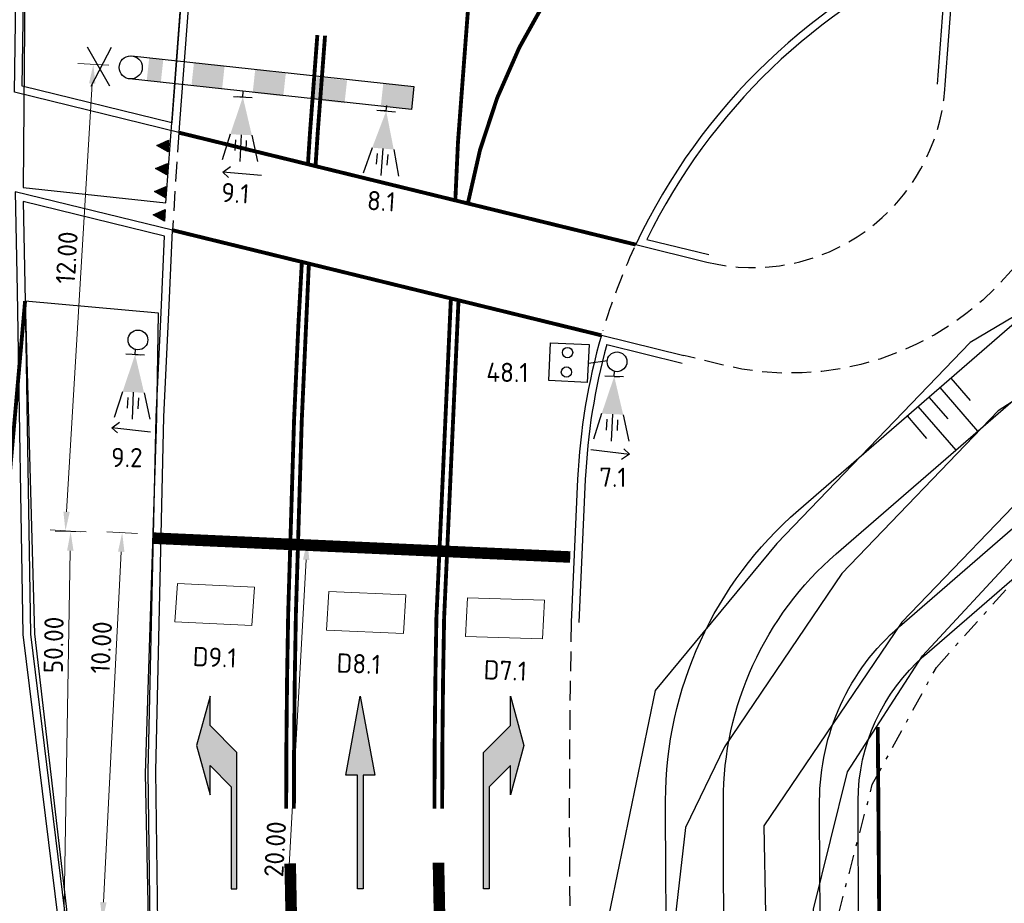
# Model space of a CAD drawing. Header units: metres. Extents: x 140889 to 142041, y 457117 to 459235.
# Tile 11 of 38: x 141217 to 141243, y 457316 to 457339. Entities that reach past the tile are written whole.
import ezdxf

# ---------------------------------------------------------------- set-up
doc = ezdxf.new("R2010")
doc.units = ezdxf.units.M
for name, pattern in [('1-1', [2, 1, -1]), ('DASHDOT', [1, 0.5, -0.25, 0, -0.25]), ('DASHED', [19.049999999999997, 12.7, -6.35]), ('VW-1-1_STREEP', [2, 1, -1]), ('VW-1-3_STREEP', [4, 1, -3])]:
    doc.linetypes.add(name, pattern=pattern)
doc.layers.get('0').update_dxf_attribs({"color": 251, "linetype": 'CONTINUOUS'})
doc.layers.get('DEFPOINTS').update_dxf_attribs({"color": 251, "linetype": 'CONTINUOUS'})
for name, color, linetype in [('0.1 Sweco_Wegmeubilair', 5, 'CONTINUOUS'), ('0.2 Sweco_Detectie', 5, 'CONTINUOUS'), ('GEO_Symbool gesloten verharding', 251, 'CONTINUOUS'), ('GM-Erfgrens nieuw', 102, 'CONTINUOUS'), ('GM-markering', 251, 'CONTINUOUS'), ('GM-markering haaietand 0.3', 251, 'CONTINUOUS'), ('GM-markering streep 0.1', 251, 'CONTINUOUS'), ('GM-markering streep 1.0-1.0', 251, 'VW-1-1_STREEP'), ('GM-markering streep 1.0-3.0', 251, 'VW-1-3_STREEP'), ('GM-Ontwerp', 251, 'CONTINUOUS'), ('insteek watergang', 251, 'CONTINUOUS'), ('kant klinkerverharding', 251, 'CONTINUOUS'), ('raster', 251, 'CONTINUOUS'), ('waterlijn', 251, 'CONTINUOUS')]:
    doc.layers.add(name, color=color, linetype=linetype)
doc.layers.add('N-WE-VW-VRI-M-200', color=7, linetype='CONTINUOUS', lineweight=18)
doc.styles.add('NLCS-ISO-M200-T25', font='NLCS-ISO.ttf', dxfattribs={"height": 0.5})
doc.dimstyles.new('NLCS-M200-T25-PIJL_L2_H1', dxfattribs={"dimscale": 0.2, "dimtxt": 2.5, "dimasz": 2.5, "dimexe": 2, "dimexo": 2, "dimgap": 0.7, "dimtad": 1, "dimzin": 0, "dimdsep": 46, "dimtxsty": 'NLCS-ISO-M200-T25', "dimcen": 2.5, "dimdle": 2, "dimclrd": 256, "dimclre": 256, "dimclrt": 7, "dimadec": 1, "dimazin": 0, "dimtfac": 1, "dimtdec": 3, "dimtofl": 0, "dimtmove": 0, "dimatfit": 3, "dimfxl": 2, "dimfxlon": 1, "dimtfillclr": 256, "dimtolj": 1, "dimtzin": 0, "dimlwd": -1, "dimlwe": -1, "dimarcsym": 0})

# ---------------------------------------------------------------- blocks, each defined once
blk = doc.blocks.new('*D55')
at = {"layer": 'DEFPOINTS', "color": 0, "transparency": 16777216}
for p in [(141219.9145466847, 457325.6271345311), (141221.571988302, 457325.5427633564), (141221.0579614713, 457315.4448897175)]:
    blk.add_point(p, dxfattribs=at)
at = {"layer": 'N-WE-VW-VRI-M-200', "transparency": 16777216}
for p, q in [((141220.3140294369, 457325.6067990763), (141219.5150639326, 457325.6474699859)), ((141219.4259391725, 457316.0286143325), (141219.8891273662, 457325.1277810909)), ((141219.8000026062, 457315.5089254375), (141219.0010371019, 457315.5495963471))]:
    blk.add_line(p, q, dxfattribs=at)
for points in [[(141219.8059017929, 457325.132017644), (141219.9723529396, 457325.1235445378), (141219.9145466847, 457325.6271345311)], [(141219.3427135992, 457316.0328508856), (141219.5091647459, 457316.0243777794), (141219.400519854, 457315.5292608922)]]:
    blk.add_solid(points, dxfattribs=at)
at = {"layer": 'N-WE-VW-VRI-M-200', "color": 7, "transparency": 16777216, "insert": (141219.3720180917, 457322.6406847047), "char_height": 0.5, "attachment_point": 5, "rotation": 87.08590446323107, "style": 'NLCS-ISO-M200-T25'}
blk.add_mtext('\\A1;10.00', dxfattribs=at)
blk = doc.blocks.new('*D57')
at = {"layer": 'DEFPOINTS', "color": 0, "transparency": 16777216}
for p in [(141218.5754679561, 457325.6533030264), (141220.3358685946, 457325.6234395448), (141219.4841433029, 457275.4157054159)]:
    blk.add_point(p, dxfattribs=at)
at = {"layer": 'N-WE-VW-VRI-M-200', "transparency": 16777216}
for p, q in [((141218.9754104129, 457325.6465183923), (141218.1755254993, 457325.6600876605)), ((141217.7322234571, 457275.9454969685), (141218.5669871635, 457325.1533749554)), ((141218.1236851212, 457275.4387842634), (141217.3238002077, 457275.4523535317))]:
    blk.add_line(p, q, dxfattribs=at)
for points in [[(141218.4836658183, 457325.1547884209), (141218.6503085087, 457325.15196149), (141218.5754679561, 457325.6533030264)], [(141217.6489021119, 457275.946910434), (141217.8155448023, 457275.9440835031), (141217.7237426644, 457275.4455688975)]]:
    blk.add_solid(points, dxfattribs=at)
at = {"layer": 'N-WE-VW-VRI-M-200', "color": 7, "transparency": 16777216, "insert": (141218.1354501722, 457322.7081488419), "char_height": 0.5, "attachment_point": 5, "rotation": 89.02812614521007, "style": 'NLCS-ISO-M200-T25'}
blk.add_mtext('\\A1;50.00', dxfattribs=at)
blk = doc.blocks.new('V_MAST')
blk.add_circle((0, 0), 0.3)
blk = doc.blocks.new('20LNTS')
for p, q in [((3.20938399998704, 0.8000000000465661), (5.141234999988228, 1.317639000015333)), ((0.4093839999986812, 0), (0, 0)), ((0.4093839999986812, 0.6999999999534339), (0.4093839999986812, -0.6999999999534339)), ((0.4093839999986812, 0), (0.4093839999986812, 0.3917809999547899)), ((3.20938399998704, 0), (5.20938399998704, 0)), ((3.609383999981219, 0.4000000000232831), (4.409383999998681, 0.4000000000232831)), ((3.609383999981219, -0.4000000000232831), (4.409383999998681, -0.4000000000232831)), ((3.20938399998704, -0.8000000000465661), (5.141234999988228, -1.317638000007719))]:
    blk.add_line(p, q)
blk.add_solid([(0.4093839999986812, 0), (3.20938399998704, 0.8000000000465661), (3.20938399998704, -0.8000000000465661)])
blk = doc.blocks.new('*D64')
at = {"layer": 'DEFPOINTS', "color": 0, "transparency": 16777216}
for p in [(141224.7187120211, 457325.4164007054), (141226.4075208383, 457325.323014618), (141225.5876978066, 457310.4972048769)]:
    blk.add_point(p, dxfattribs=at)
at = {"layer": 'N-WE-VW-VRI-M-200', "transparency": 16777216}
for p, q in [((141225.118101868, 457325.3943156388), (141224.3193221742, 457325.4384857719)), ((141223.9264953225, 457311.089828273), (141224.6911056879, 457324.9171633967)), ((141224.2982788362, 457310.5685058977), (141223.4994991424, 457310.6126760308))]:
    blk.add_line(p, q, dxfattribs=at)
for points in [[(141224.6078994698, 457324.9217644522), (141224.774311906, 457324.9125623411), (141224.7187120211, 457325.4164007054)], [(141223.8432891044, 457311.0944293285), (141224.0097015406, 457311.0852272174), (141223.8988889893, 457310.5905909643)]]:
    blk.add_solid(points, dxfattribs=at)
at = {"layer": 'N-WE-VW-VRI-M-200', "color": 7, "transparency": 16777216, "insert": (141223.8850307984, 457317.4035737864), "char_height": 0.5, "attachment_point": 5, "rotation": 86.83493776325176, "style": 'NLCS-ISO-M200-T25'}
blk.add_mtext('\\A1;20.00', dxfattribs=at)
blk = doc.blocks.new('*D67')
at = {"layer": 'DEFPOINTS', "color": 0, "transparency": 16777216}
for p in [(141219.1660700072, 457337.7842873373), (141220.88611357, 457337.6812747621), (141220.1605740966, 457325.566642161)]:
    blk.add_point(p, dxfattribs=at)
at = {"layer": 'N-WE-VW-VRI-M-200', "transparency": 16777216}
for p, q in [((141219.5653545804, 457337.7603743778), (141218.766785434, 457337.8082002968)), ((141218.4704217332, 457326.1687604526), (141219.1361788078, 457337.2851816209)), ((141218.8398151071, 457325.6457417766), (141218.0412459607, 457325.6935676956))]:
    blk.add_line(p, q, dxfattribs=at)
for points in [[(141219.0529945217, 457337.2901634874), (141219.2193630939, 457337.2801997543), (141219.1660700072, 457337.7842873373)], [(141218.3872374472, 457326.1737423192), (141218.5536060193, 457326.163778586), (141218.4405305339, 457325.6696547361)]]:
    blk.add_solid(points, dxfattribs=at)
at = {"layer": 'N-WE-VW-VRI-M-200', "color": 7, "transparency": 16777216, "insert": (141218.4748239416, 457332.765925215), "char_height": 0.5, "attachment_point": 5, "rotation": 86.5726772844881, "style": 'NLCS-ISO-M200-T25'}
blk.add_mtext('\\A1;12.00', dxfattribs=at)

msp = doc.modelspace()

# ---------------------------------------------------------------- hatches: boundary and pattern name
at = {"layer": 'GM-markering'}
for points in [[(141222.8945784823, 457316.37501139), (141222.8949843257, 457319.9187228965), (141222.1950771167, 457320.6187905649), (141222.1951628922, 457321.3750912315), (141221.8450167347, 457320.0973309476), (141222.1948709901, 457318.819490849), (141222.1949577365, 457319.5757912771), (141222.744882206, 457319.0257400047), (141222.7445789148, 457316.3750282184)], [(141226.1695929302, 457316.3746373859), (141226.0195931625, 457316.3746538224), (141226.0199306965, 457319.3246543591), (141225.7199304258, 457319.3246884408), (141226.0951651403, 457321.3746454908), (141226.4699304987, 457319.3246028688), (141226.1699302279, 457319.3246369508)], [(141229.2946076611, 457316.3747168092), (141229.295012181, 457319.9184283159), (141229.9950794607, 457320.6183359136), (141229.9951666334, 457321.3746365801), (141230.345020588, 457320.0967962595), (141229.9948741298, 457318.8190361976), (141229.9949603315, 457319.5753366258), (141229.4449100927, 457319.0254111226), (141229.4446072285, 457316.3746993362)]]:
    msp.add_hatch(color=256, dxfattribs=at).paths.add_polyline_path(points)
at = {"layer": 'GM-markering haaietand 0.3'}
for points in [[(141221.1193384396, 457335.8138349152), (141221.1040523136, 457335.514224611), (141220.8120850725, 457335.679315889)], [(141221.0887661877, 457335.2146143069), (141221.0734800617, 457334.9150040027), (141220.7815128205, 457335.0800952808)], [(141221.0581939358, 457334.6153936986), (141221.0429078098, 457334.3157833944), (141220.7509405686, 457334.4808746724)], [(141221.0276216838, 457334.0161730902), (141221.0123355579, 457333.716562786), (141220.7203683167, 457333.8816540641)]]:
    msp.add_hatch(color=256, dxfattribs=at).paths.add_polyline_path(points)

# ---------------------------------------------------------------- linework, layer by layer
at = {"color": 252, "linetype": '1-1', "const_width": 0.1}
msp.add_lwpolyline([(141217.39352, 457331.6396850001), (141216.8511690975, 457325.4971382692), (141212.8209018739, 457278.0317636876)], dxfattribs=at)
at = {"layer": '0.1 Sweco_Wegmeubilair'}
for points in [[(141220.1527490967, 457338.0063651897), (141227.4890024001, 457337.2074496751), (141227.4238536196, 457336.6109971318), (141220.1064269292, 457337.408324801)], [(141223.531496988, 457334.8976330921), (141222.524517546, 457334.9830165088), (141222.6764179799, 457334.8501792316), (141222.524517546, 457334.9830165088), (141222.7245325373, 457335.1297708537)], [(141232.0351769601, 457330.5106358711), (141231.9886569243, 457329.525475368), (141230.9897699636, 457329.572643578), (141231.0362899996, 457330.5578040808), (141232.0351769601, 457330.5106358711)], [(141232.017707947, 457330.0292609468), (141232.5104714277, 457330.0930144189)], [(141220.6472670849, 457328.2368595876), (141219.6430536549, 457328.3502320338), (141219.7911986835, 457328.2132191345), (141219.6430536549, 457328.3502320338), (141219.8470750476, 457328.4913635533)], [(141232.0823718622, 457327.7838719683), (141233.0861029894, 457327.6663060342), (141232.9385315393, 457327.803936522), (141233.0861029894, 457327.6663060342), (141232.8814938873, 457327.5260279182)]]:
    msp.add_lwpolyline(points, dxfattribs=at)
for centre, radius in [((141220.3223927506, 457330.6294711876), 0.2562617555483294), ((141231.4767333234, 457330.2999345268), 0.1338295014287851), ((141232.7614698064, 457330.0610143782), 0.2562617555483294), ((141231.4487385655, 457329.796084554), 0.1338295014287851)]:
    msp.add_circle(centre, radius, dxfattribs=at)
for points in [[(141220.9825899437, 457337.915724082), (141220.9174411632, 457337.3192715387), (141220.6165364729, 457337.9557070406), (141220.5514424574, 457337.3597558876)], [(141222.5719241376, 457337.7307892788), (141222.5079197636, 457337.1360978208), (141221.7778600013, 457337.8288590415), (141221.7127112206, 457337.232406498)], [(141224.161642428, 457337.5496994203), (141224.0967929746, 457336.955987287), (141223.3667932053, 457337.6402432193), (141223.3026458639, 457337.0460097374)], [(141225.7537304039, 457337.3683396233), (141225.6879787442, 457336.7756146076), (141224.9588881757, 457337.4588826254), (141224.8945287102, 457336.8655580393)], [(141227.4890024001, 457337.2074496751), (141227.4238536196, 457336.6109971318), (141226.6937323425, 457337.2943147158), (141226.628583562, 457336.6978621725)]]:
    msp.add_solid(points, dxfattribs=at)
at = {"layer": '0.2 Sweco_Detectie', "lineweight": 15, "flags": 128}
for points in [[(141221.3477940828, 457324.303643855), (141223.345928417, 457324.2104684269), (141223.2818848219, 457323.2123682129), (141221.2837504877, 457323.3055436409)], [(141225.2781178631, 457324.0930139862), (141227.2765206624, 457324.0057859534), (141227.2154479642, 457323.007499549), (141225.2170451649, 457323.0947275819)], [(141228.8755234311, 457323.93076639), (141230.8748390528, 457323.8678416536), (141230.8259081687, 457322.8688865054), (141228.8265925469, 457322.9318112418)]]:
    msp.add_lwpolyline(points, close=True, dxfattribs=at)
at = {"layer": 'GEO_Symbool gesloten verharding'}
for p, q in [((141219.0036240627, 457338.2394075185), (141219.5825082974, 457337.227629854)), ((141219.624, 457338.227), (141219.1035540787, 457337.209703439))]:
    msp.add_line(p, q, dxfattribs=at)
at = {"layer": 'GM-Erfgrens nieuw', "linetype": 'DASHED', "ltscale": 0.1, "const_width": 0.1, "flags": 128}
msp.add_lwpolyline([(141239.5319963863, 457320.5744933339, 0.02514120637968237), (141240.5039554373, 457296.9719729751, -0.0435177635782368), (141240.6727810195, 457259.0444637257), (141238.2567532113, 457240.0142818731), (141237.9143678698, 457238.0939518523), (141237.3806414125, 457235.1044020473), (141236.6241260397, 457230.8661594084), (141235.7453969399, 457225.9436963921), (141234.8666871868, 457221.021441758), (141233.9880573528, 457216.0997348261), (141233.1093891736, 457211.1771528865), (141232.2282196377, 457206.2411484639), (141231.3317995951, 457201.2407715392), (141229.8832566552, 457193.5530734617, 0.2629623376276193), (141233.2115092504, 457183.7738248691)], format="xyb", dxfattribs=at)
at = {"layer": 'GM-markering', "ltscale": 5}
for points in [[(141222.8945784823, 457316.37501139), (141222.8949843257, 457319.9187228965), (141222.1950771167, 457320.6187905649), (141222.1951628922, 457321.3750912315), (141221.8450167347, 457320.0973309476), (141222.1948709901, 457318.819490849), (141222.1949577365, 457319.5757912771), (141222.744882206, 457319.0257400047), (141222.7445789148, 457316.3750282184), (141222.8945784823, 457316.37501139)], [(141226.1695929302, 457316.3746373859), (141226.0195931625, 457316.3746538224), (141226.0199306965, 457319.3246543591), (141225.7199304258, 457319.3246884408), (141226.0951651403, 457321.3746454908), (141226.4699304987, 457319.3246028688), (141226.1699302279, 457319.3246369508), (141226.1695929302, 457316.3746373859)], [(141229.2946076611, 457316.3747168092), (141229.295012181, 457319.9184283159), (141229.9950794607, 457320.6183359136), (141229.9951666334, 457321.3746365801), (141230.345020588, 457320.0967962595), (141229.9948741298, 457318.8190361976), (141229.9949603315, 457319.5753366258), (141229.4449100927, 457319.0254111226), (141229.4446072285, 457316.3746993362), (141229.2946076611, 457316.3747168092)]]:
    msp.add_lwpolyline(points, dxfattribs=at)
at = {"layer": 'GM-markering haaietand 0.3'}
for points in [[(141221.1193384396, 457335.8138349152), (141221.1040523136, 457335.514224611), (141220.8120850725, 457335.679315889)], [(141221.0887661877, 457335.2146143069), (141221.0734800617, 457334.9150040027), (141220.7815128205, 457335.0800952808)], [(141221.0581939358, 457334.6153936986), (141221.0429078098, 457334.3157833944), (141220.7509405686, 457334.4808746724)], [(141221.0276216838, 457334.0161730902), (141221.0123355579, 457333.716562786), (141220.7203683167, 457333.8816540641)]]:
    msp.add_lwpolyline(points, close=True, dxfattribs=at)
at = {"layer": 'GM-markering streep 0.1'}
for points, const_width in [([(141228.5638764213, 457334.2524874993), (141228.6322499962, 457335.7608642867), (141228.6322499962, 457335.7608642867), (141228.6322499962, 457335.7608642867), (141228.6322499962, 457335.7608642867), (141229.4375109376, 457346.4226708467)], 0.1), ([(141224.7367051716, 457335.1907202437), (141224.7917289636, 457336.0315515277), (141224.9815437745, 457338.5447353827)], 0.1), ([(141224.9339683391, 457335.1423610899), (141224.9912365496, 457336.0174898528), (141225.1809757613, 457338.5296727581)], 0.1), ([(141231.5481351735, 457324.991219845), (141220.6954683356, 457325.4831629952)], 0.3)]:
    msp.add_lwpolyline(points, dxfattribs=dict(at, const_width=const_width))
at = {"layer": 'GM-markering streep 0.1', "const_width": 0.1}
for points in [[(141232.6430137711, 457341.7275925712, 0.1434975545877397), (141228.8888167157, 457334.1728282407, 0.1434975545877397)], [(141224.1722347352, 457318.4607589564, -0.005042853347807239), (141224.2237509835, 457323.5112367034), (141224.3765575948, 457328.5412614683), (141224.4897306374, 457331.0337232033), (141224.5795857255, 457332.655210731)], [(141224.3722347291, 457318.4607360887, -0.005041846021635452), (141224.423689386, 457323.506171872), (141224.5764198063, 457328.5336886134), (141224.7615368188, 457332.610605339)], [(141228.0222346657, 457318.4607360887, -0.00502282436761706), (141228.0725673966, 457323.4138099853), (141228.4484800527, 457331.7067495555)], [(141228.2222346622, 457318.4607360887, -0.005020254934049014), (141228.2724758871, 457323.4072606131), (141228.6464850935, 457331.6582085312)]]:
    msp.add_lwpolyline(points, format="xyb", dxfattribs=at)
at = {"layer": 'GM-markering streep 1.0-1.0', "ltscale": 0.4, "const_width": 0.1, "flags": 128}
for points in [[(141221.3832313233, 457336.0128258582), (141233.2478252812, 457333.1042153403)], [(141221.2200093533, 457333.4788123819), (141232.3574333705, 457330.7484679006)]]:
    msp.add_lwpolyline(points, dxfattribs=at)
at = {"layer": 'GM-markering streep 1.0-3.0', "const_width": 0.3, "flags": 128}
msp.add_lwpolyline([(141220.0297716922, 457224.6859330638), (141220.7327319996, 457228.6236947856), (141221.6114338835, 457233.5460053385), (141222.3679740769, 457237.7843870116), (141222.9014207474, 457240.7723684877), (141223.1763687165, 457242.3144648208), (141225.5014312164, 457260.6281456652, 0.04311362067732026), (141225.3176545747, 457295.579577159, -0.02146331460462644), (141224.2761421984, 457317.0332609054)], format="xyb", dxfattribs=at)
at = {"layer": 'GM-markering streep 1.0-3.0', "flags": 128}
msp.add_lwpolyline([(141229.975730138, 457281.1115058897, 0.3, 0.3, 0.01794015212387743), (141229.1515731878, 457295.9310996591, 0.3, 0.3, -0.02146051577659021), (141228.1260973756, 457317.05202281, 0, 0, 0)], format="xyseb", dxfattribs=at)
at = {"layer": 'GM-Ontwerp'}
for points in [[(141221.3832313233, 457336.0128258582), (141217.1142060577, 457337.0593793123), (141217.1518999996, 457339.4903000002), (141217.2057998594, 457341.2649295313, -0.4005608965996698), (141218.7878344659, 457342.6015210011, -0.4203942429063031), (141221.6375995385, 457339.3445137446), (141221.4000999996, 457336.2706000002)], [(141221.1992308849, 457336.2638558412), (141217.3166535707, 457337.2156714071), (141217.3518529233, 457339.4857134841), (141217.4054655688, 457341.2508866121, -0.3990016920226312), (141218.7761787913, 457342.4018603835, -0.4204410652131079), (141221.4381939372, 457339.3599217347), (141221.2006036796, 457336.284833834)], [(141221.132389, 457331.522983), (141221.2200093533, 457333.4788123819), (141217.1396621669, 457334.4791113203), (141217.187701, 457331.89811), (141217.334785, 457322.9780680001), (141218.577186, 457312.876805), (141219.73231, 457304.234343), (141220.56868, 457294.494783), (141220.434956, 457286.724392), (141219.601235, 457276.550768), (141218.613652, 457268.805409), (141217.829962, 457261.509536, 1.121816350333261), (141222.0684247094, 457260.7216582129), (141222.633867, 457274.583558), (141222.421795, 457287.792395), (141221.352265, 457301.62904), (141220.902666, 457310.87588), (141220.787198, 457319.433316), (141220.99608, 457328.6282649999)], [(141220.9236418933, 457331.3419318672), (141221.0128585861, 457333.3236732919), (141217.3444640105, 457334.2229818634), (141217.39352, 457331.6396850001), (141217.5345830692, 457322.9919630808), (141218.7755621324, 457312.9022610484), (141219.9311726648, 457304.2561588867), (141220.7688275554, 457294.5016362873), (141220.6348152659, 457286.7144934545), (141219.80019874, 457276.5299416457), (141218.8122964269, 457268.7820783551), (141218.0267167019, 457261.4686126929, 1.126408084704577), (141221.8687091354, 457260.7327083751), (141222.4338015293, 457274.5860303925), (141222.2219188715, 457287.7830742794), (141221.1526396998, 457301.6164742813), (141220.7027315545, 457310.869672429), (141220.5871673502, 457319.4342382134), (141220.7961868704, 457328.635240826)]]:
    msp.add_lwpolyline(points, format="xyb", close=True, dxfattribs=at)
for points in [[(141241.5677610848, 457341.0557367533, 0.186046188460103), (141233.2478252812, 457333.1042153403, 0.186046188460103)], [(141241.3434889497, 457340.7419111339, 0.1766863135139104), (141233.5348387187, 457333.2397760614, 0.1766863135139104)], [(141234.5561747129, 457254.474928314), (141235.1952481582, 457259.5048098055, 0.04341594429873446), (141235.0227556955, 457296.5638704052, -0.02309955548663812), (141234.0223454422, 457318.6631581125, -0.2172195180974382), (141237.4717799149, 457326.2094316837), (141242.9504827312, 457330.959235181, -0.2336152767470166), (141260.0982791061, 457335.4339629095), (141268.256161, 457333.748487)], [(141236.1072035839, 457254.7820267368), (141236.6874623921, 457259.3486212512, 0.04345463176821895), (141236.5164902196, 457296.7008272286, -0.02309955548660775), (141235.5223447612, 457318.6617287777, -0.2172195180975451), (141238.454364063, 457325.0760613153), (141244.0146583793, 457329.8966011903, -0.2289333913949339), (141259.5537290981, 457334.0993994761), (141265.215077, 457333.034288)], [(141238.5872961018, 457254.4671599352), (141239.1744538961, 457259.0880534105, 0.0435182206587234), (141239.0060477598, 457296.929088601, -0.02309955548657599), (141238.0223436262, 457318.6593465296, -0.2172195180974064), (141240.09200431, 457323.1871107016), (141246.158616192, 457328.4466064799, -0.2273568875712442), (141259.5035090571, 457332.0989085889), (141264.6952885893, 457331.1543257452)], [(141239.516299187, 457253.8447178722), (141240.1692393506, 457258.9837385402, 0.04354335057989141), (141240.0018707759, 457297.0203931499, -0.02309955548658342), (141239.0223431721, 457318.6583936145, -0.2172195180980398), (141240.7470604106, 457322.4315304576), (141246.7703509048, 457327.653468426, -0.2328168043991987), (141260.4411095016, 457331.2429850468), (141266.1952591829, 457330.0722999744)], [(141232.3574333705, 457330.7484679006, 0.05939181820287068), (141231.739243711, 457327.0115398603), (141231.5709726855, 457323.2993438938)], [(141232.4971670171, 457330.5082899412, 0.05634853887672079), (141231.9390385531, 457327.0024833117), (141231.7707675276, 457323.2902873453)]]:
    msp.add_lwpolyline(points, format="xyb", dxfattribs=at)
for points in [[(141241.2807432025, 457337.2555659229), (141241.5677610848, 457341.0557367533)], [(141241.0813112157, 457337.2706285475), (141241.3434889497, 457340.7419111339)], [(141233.5348387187, 457333.2397760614), (141235.1426556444, 457332.8456190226)], [(141233.2478252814, 457333.1042153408), (141235.0950356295, 457332.6513708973)], [(141232.3574333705, 457330.7484679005), (141234.4997854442, 457330.2232693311)], [(141232.4971670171, 457330.5082899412), (141234.4521654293, 457330.0290212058)], [(141241.4256785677, 457329.637294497), (141241.9328352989, 457329.0523100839)], [(141241.1423359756, 457329.3916484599), (141242.1249201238, 457328.2582780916)], [(141240.8589933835, 457329.146002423), (141241.3502854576, 457328.5793172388)], [(141240.5756507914, 457328.9003563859), (141241.5582349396, 457327.7669860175)], [(141240.2923081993, 457328.6547103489), (141240.7994649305, 457328.0697259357)]]:
    msp.add_lwpolyline(points, dxfattribs=at)
at = {"layer": 'GM-Ontwerp', "linetype": 'DASHED', "ltscale": 0.04, "flags": 128}
for points in [[(141354.3559680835, 457313.3106947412), (141341.335674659, 457317.0375457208), (141322.0611467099, 457322.2128843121), (141291.8932084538, 457329.7551185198), (141279.4574674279, 457332.7026800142), (141274.5643648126, 457333.7554504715), (141267.7323986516, 457335.1275312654), (141258.3136202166, 457337.2380047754), (141257.7261580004, 457337.3696379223, 0.2791751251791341), (141242.995576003, 457332.4216579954, -0.2845668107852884), (141235.484402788, 457329.9818899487), (141234.4997854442, 457330.2232693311)], [(141235.0950356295, 457332.6513708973, 0.4634169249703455), (141241.2713356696, 457337.1310084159), (141241.2807432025, 457337.2555659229)], [(141231.5709726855, 457323.2993438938, 0.02787122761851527), (141232.5373714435, 457296.2415351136, -0.04331123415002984), (141232.7142335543, 457259.8767711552)]]:
    msp.add_lwpolyline(points, format="xyb", dxfattribs=at)
at = {"layer": 'GM-Ontwerp', "linetype": 'DASHED', "ltscale": 0.04}
msp.add_lwpolyline([(141221.3832313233, 457336.0128258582), (141221.2200093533, 457333.4788123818)], dxfattribs=at)
msp.add_lwpolyline([(141233.2082642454, 457333.0195748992, 0.03592619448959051), (141232.3939860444, 457330.8724832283, 0.03592619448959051)], format="xyb", dxfattribs=at)
at = {"layer": 'insteek watergang', "color": 252}
for points in [[(141294.747051, 457327.761246), (141279.704397, 457331.51307), (141268.256161, 457333.748487), (141264.301809, 457334.565484), (141255.948496, 457335.96755), (141247.455741, 457333.830113), (141241.929386, 457330.558678), (141236.912211, 457325.34066), (141233.750713, 457321.523989), (141232.112114, 457313.56126), (141231.967176, 457306.603658), (141232.752067, 457292.130196), (141232.841442, 457278.931816)], [(141237.639728, 457277.347614), (141237.943268, 457290.626984), (141237.536901, 457305.229468), (141237.559132, 457311.829272), (141237.859955, 457315.851122), (141238.74986, 457319.410724), (141240.694035, 457322.425078), (141243.230859, 457325.163582), (141245.598754, 457327.579497), (141248.757379, 457329.416233), (141251.737079, 457331.073845), (141255.082762, 457331.708969), (141258.380801, 457331.662156)]]:
    msp.add_lwpolyline(points, dxfattribs=at)
at = {"layer": 'kant klinkerverharding', "color": 252}
for points in [[(141221.04872, 457334.187993), (141221.437597, 457339.381807, 0.9033630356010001), (141217.393532, 457340.871105), (141217.342993, 457334.586599)], [(141217.935788, 457260.89834, 1.000191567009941), (141221.8205493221, 457260.7396773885), (141222.381171, 457274.6562810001), (141222.168268, 457287.844106), (141221.123644, 457301.5887), (141220.690688, 457310.93957), (141220.519334, 457319.367322), (141220.817359, 457328.607641), (141220.854494, 457331.324079), (141217.39352, 457331.6396850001), (141217.639576, 457322.99662), (141218.79432, 457313.011642), (141219.972263, 457304.2235430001), (141220.849239, 457294.514916), (141220.650081, 457286.737799), (141219.715814, 457276.477646), (141218.850622, 457268.740064)]]:
    msp.add_lwpolyline(points, format="xyb", close=True, dxfattribs=at)
at = {"layer": 'raster', "color": 252, "linetype": 'DASHDOT'}
msp.add_lwpolyline([(141235.921211, 457253.729142), (141236.901642, 457263.85658), (141238.131146, 457277.350592), (141238.679376, 457291.349924), (141238.101508, 457305.335697), (141238.144358, 457312.186509), (141238.507906, 457315.698556), (141239.390531, 457319.080477), (141241.052464, 457322.126844), (141243.442239, 457324.787123), (141245.973967, 457327.123867), (141248.993597, 457329.140393), (141251.944766, 457330.5846689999), (141255.126139, 457331.401759), (141258.249112, 457331.615267)], dxfattribs=at)
at = {"layer": 'waterlijn', "color": 252}
for points in [[(141265.215077, 457333.034288), (141255.8106785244, 457334.8036074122), (141248.689863, 457332.662408), (141242.655788, 457328.789617), (141238.597804, 457324.56244), (141235.549352, 457320.065386), (141234.543487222, 457317.968617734), (141234.141845, 457314.486398), (141234.292626, 457306.520441), (141234.714122, 457293.785951), (141234.301322, 457278.65018), (141233.717366, 457269.738953), (141232.008223, 457258.335183)], [(141264.6952885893, 457331.1543257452), (141255.9259410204, 457332.7498047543), (141249.5342302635, 457330.8278440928), (141243.9349351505, 457327.2341035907), (141240.1580908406, 457323.2997880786), (141236.5755068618, 457318.0147865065), (141236.791843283, 457306.5854510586), (141237.2152501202, 457293.7932296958), (141236.7990917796, 457278.5343214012), (141236.2052002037, 457269.4714765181), (141234.4806091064, 457257.9646334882)]]:
    msp.add_lwpolyline(points, dxfattribs=at)

# ---------------------------------------------------------------- block references
at = {"layer": '0.1 Sweco_Wegmeubilair', "rotation": 75.39295205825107}
msp.add_blockref('V_MAST', (141220.1366722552, 457337.7067962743), dxfattribs=at)
at = {"layer": '0.1 Sweco_Wegmeubilair'}
for p, xscale, yscale, zscale, rotation in [((141223.0547615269, 457337.0793926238), -0.35, 0.3500000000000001, 0.35, 87.23943558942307), ((141226.781523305, 457336.716827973), -0.3499999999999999, 0.3499999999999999, 0.3499999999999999, 85.09522137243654), ((141220.257336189, 457330.3919894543), 0.35, 0.35, 0.35, 267.2395092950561), ((141232.6964132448, 457329.8235326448), 0.35, 0.35, 0.35, 267.2395092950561)]:
    msp.add_blockref('20LNTS', p, dxfattribs=dict(at, xscale=xscale, yscale=yscale, zscale=zscale, rotation=rotation))

# ---------------------------------------------------------------- texts
at = {"layer": 'N-WE-VW-VRI-M-200', "color": 7, "attachment_point": 5, "style": 'NLCS-ISO-M200-T25'}
for s, insert, char_height, rotation in [('9.1', (141222.8519181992, 457334.4412082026), 0.4999999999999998, 356.18253169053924), ('8.1', (141226.6428995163, 457334.2331844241), 0.4999999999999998, 356.18253169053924), ('\\pt3;48.1', (141229.9166659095, 457329.7865155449), 0.4999999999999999, 359.5795369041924), ('9.2', (141220.0353870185, 457327.5753467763), 0.4999999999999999, 359.5795369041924), ('7.1', (141232.6553418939, 457327.0625692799), 0.4999999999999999, 359.5795369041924), ('D9.1', (141222.3175211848, 457322.3891361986), 0.4999999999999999, 357.76522837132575), ('D8.1', (141226.0554603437, 457322.2215416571), 0.4999999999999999, 357.76522837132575), ('D7.1', (141229.8615445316, 457322.0456544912), 0.4999999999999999, 357.76522837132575)]:
    msp.add_mtext_dynamic_manual_height_columns(s, width=3.76964874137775, gutter_width=12.5, heights=[2.544327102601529], dxfattribs=dict(at, insert=insert, char_height=char_height, rotation=rotation))

# ---------------------------------------------------------------- dimensions: what is measured, and where the dimension line sits
at = {"layer": 'N-WE-VW-VRI-M-200'}
for base, p1, p2, angle, text, picture, middle in [((141219.1660700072, 457337.7842873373), (141220.1605740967, 457325.5666421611), (141220.88611357, 457337.6812747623), 86.57267728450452, '12.00', '*D67', (141218.8641264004, 457332.7426100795)), ((141218.5754679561, 457325.6533030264), (141219.4841433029, 457275.4157054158), (141220.3358685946, 457325.6234395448), 89.02812614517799, '50.00', '*D57', (141218.5253940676, 457322.7015338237)), ((141219.9145466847, 457325.6271345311), (141221.0579614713, 457315.4448897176), (141221.571988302, 457325.5427633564), 87.08590446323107, '10.00', '*D55', (141219.7615137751, 457322.6208576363)), ((141224.7187120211, 457325.4164007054), (141225.5876978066, 457310.4972048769), (141226.4075208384, 457325.323014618), 86.83493776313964, '20.00', '*D64', (141224.2744358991, 457317.3820408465))]:
    dim = msp.add_linear_dim(base=base, p1=p1, p2=p2, angle=angle, text=text, dimstyle='NLCS-M200-T25-PIJL_L2_H1', dxfattribs=at)
    dim.commit()
    dim.dimension.update_dxf_attribs({"geometry": picture, "text_midpoint": middle, "dimtype": 161})

doc.saveas('drawing.dxf')
